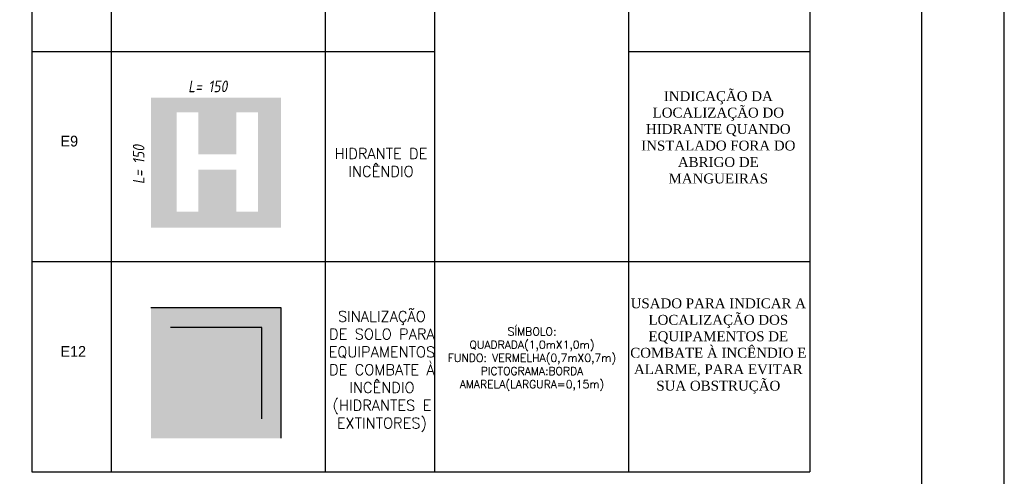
# Model space of a CAD drawing. Header units: inches. Extents: x -33917 to -601, y 26730 to 64098.
# Tile 40 of 80: x -23298 to -22102, y 46840 to 47394. Entities that reach past the tile are written whole.
import ezdxf

# ---------------------------------------------------------------- set-up
doc = ezdxf.new("R2010")
doc.units = ezdxf.units.IN
doc.header["$LTSCALE"] = 0.8
doc.header["$MEASUREMENT"] = 0
doc.layers.add('253', color=253, linetype='Continuous', lineweight=5)
doc.layers.add('equip_yellow', color=50, linetype='Continuous', lineweight=25)
doc.layers.add('Cor_fundo_vermelho', color=7, linetype='Continuous', true_color=0xff0017)
for name, color, linetype in [('GESSO', 7, 'Continuous'), ('Incêndio_símbolos', 240, 'Continuous'), ('texto', 7, 'Continuous'), ('TEXTOS', 7, 'Continuous')]:
    doc.layers.add(name, color=color, linetype=linetype)
doc.styles.add('ISOCP', font='isocp.shx', dxfattribs={"oblique": 10})

msp = doc.modelspace()

# ---------------------------------------------------------------- hatches: boundary and pattern name
at = {"layer": 'Cor_fundo_vermelho'}
msp.add_hatch(color=256, dxfattribs=at).paths.add_polyline_path([(-23004.083, 47020.642), (-23114.963, 47020.642), (-23114.963, 46909.762), (-23004.083, 46909.762)])
at = {"layer": 'equip_yellow'}
h = msp.add_hatch(color=256, dxfattribs=at)
h.paths.add_polyline_path([(-23138.723, 47044.402), (-23138.723, 46886.002), (-22980.323, 46886.002), (-22980.323, 47044.402)])
h.paths.add_polyline_path([(-23004.083, 47020.642), (-23004.083, 46909.762), (-23114.963, 46909.762), (-23114.963, 47020.642)], flags=16)
at = {"layer": 'Incêndio_símbolos'}
h = msp.add_hatch(color=256, dxfattribs=at)
h.paths.add_polyline_path([(-23138.494, 47299.603), (-23138.494, 47141.943), (-22980.834, 47141.943), (-22980.834, 47299.603)])
h.paths.add_polyline_path([(-23008.832, 47282.04), (-23008.832, 47161.168), (-23035.109, 47161.168), (-23035.109, 47212.407), (-23081.076, 47212.407), (-23081.076, 47161.168), (-23107.352, 47161.168), (-23107.352, 47282.04), (-23081.076, 47282.04), (-23081.076, 47230.801), (-23035.109, 47230.801), (-23035.109, 47282.04)], flags=16)

# ---------------------------------------------------------------- linework, layer by layer
at = {"layer": 'equip_yellow'}
for p, q in [((-22980.323, 47044.402), (-23138.723, 47044.402)), ((-22980.323, 46886.002), (-22980.323, 47044.402)), ((-23004.083, 47020.642), (-23114.963, 47020.642)), ((-23004.083, 46909.762), (-23004.083, 47020.642))]:
    msp.add_line(p, q, dxfattribs=at)
at = {"layer": 'texto'}
for points in [[(-33774.668, 41056.48), (-22102.108, 41056.48), (-22102.108, 49056.48), (-33774.668, 49056.48)], [(-33674.668, 41156.48), (-22202.108, 41156.48), (-22202.108, 48956.48), (-33674.668, 48956.48)]]:
    msp.add_lwpolyline(points, close=True, dxfattribs=at)
at = {"layer": 'TEXTOS'}
for p, q in [((-23283.34, 48730.132), (-23283.34, 46845.187)), ((-22338.445, 48730.132), (-22338.445, 46845.187)), ((-23186.624, 46845.187), (-23186.624, 48425.192)), ((-22926.637, 46845.187), (-22926.637, 48425.192)), ((-22793.665, 46845.187), (-22793.665, 48425.192)), ((-22558.371, 46845.187), (-22558.371, 48425.192)), ((-23283.413, 47355.992), (-22793.665, 47355.992)), ((-23283.413, 47355.992), (-22793.665, 47355.992)), ((-22558.371, 47355.992), (-22338.386, 47355.992)), ((-22558.371, 47355.992), (-22338.386, 47355.992)), ((-23283.34, 47100.589), (-22338.445, 47100.589)), ((-23283.34, 47100.589), (-22338.445, 47100.589)), ((-23283.4, 46845.187), (-22338.504, 46845.187))]:
    msp.add_line(p, q, dxfattribs=at)

# ---------------------------------------------------------------- texts
at = {"layer": '253', "color": 2, "attachment_point": 8}
for s, insert, char_height, width in [('{\\fTimes New Roman|b0|i0|c0|p16;\\C256;INDICAÇÃO DA LOCALIZAÇÃO DO HIDRANTE QUANDO INSTALADO FORA DO ABRIGO DE MANGUEIRAS}', (-22449.51, 47195.45), 12, 222.813), ('{\\Fsimplex|c0;\\C7;HIDRANTE DE INCÊNDIO}', (-22859.289, 47203.727), 12.96, 141.79271), ('{\\fTimes New Roman|b0|i0|c0|p16;\\C256;USADO PARA INDICAR A LOCALIZAÇÃO DOS EQUIPAMENTOS DE COMBATE À INCÊNDIO E ALARME, PARA EVITAR SUA OBSTRUÇÃO}', (-22449.51, 46940.048), 12, 222.813), ('{\\Fsimplex|c0;\\C7;SINALIZAÇÃO DE SOLO PARA EQUIPAMENTOS DE COMBATE À INCÊNDIO (HIDRANTES E EXTINTORES)}', (-22858.176, 46893.724), 12.96, 141.79271), ('{\\Fsimplex|c0;\\H0.74074x;\\C7;SÍMBOLO:\\PQUADRADA(1,0mX1,0m)\\PFUNDO: VERMELHA(0,7mX0,7m)\\PPICTOGRAMA:BORDA AMARELA(LARGURA=0,15m)}', (-22675.846, 46943.705), 12.96, 222.813)]:
    msp.add_mtext(s, dxfattribs=dict(at, insert=insert, char_height=char_height, width=width))
at = {"layer": 'GESSO', "style": 'ISOCP', "oblique": 10, "width": 0.95}
msp.add_text('L= 150', height=14.1182, dxfattribs=at).set_placement((-23093.444, 47306.426))
msp.add_text('L= 150', height=14.1182, rotation=90, dxfattribs=at).set_placement((-23146.552, 47194.862))
at = {"layer": 'TEXTOS'}
for s, p in [('E9', (-23248.515, 47240.499)), ('E12', (-23248.515, 46985.097))]:
    msp.add_text(s, height=13.0248, dxfattribs=at).set_placement(p)

doc.saveas('drawing.dxf')
